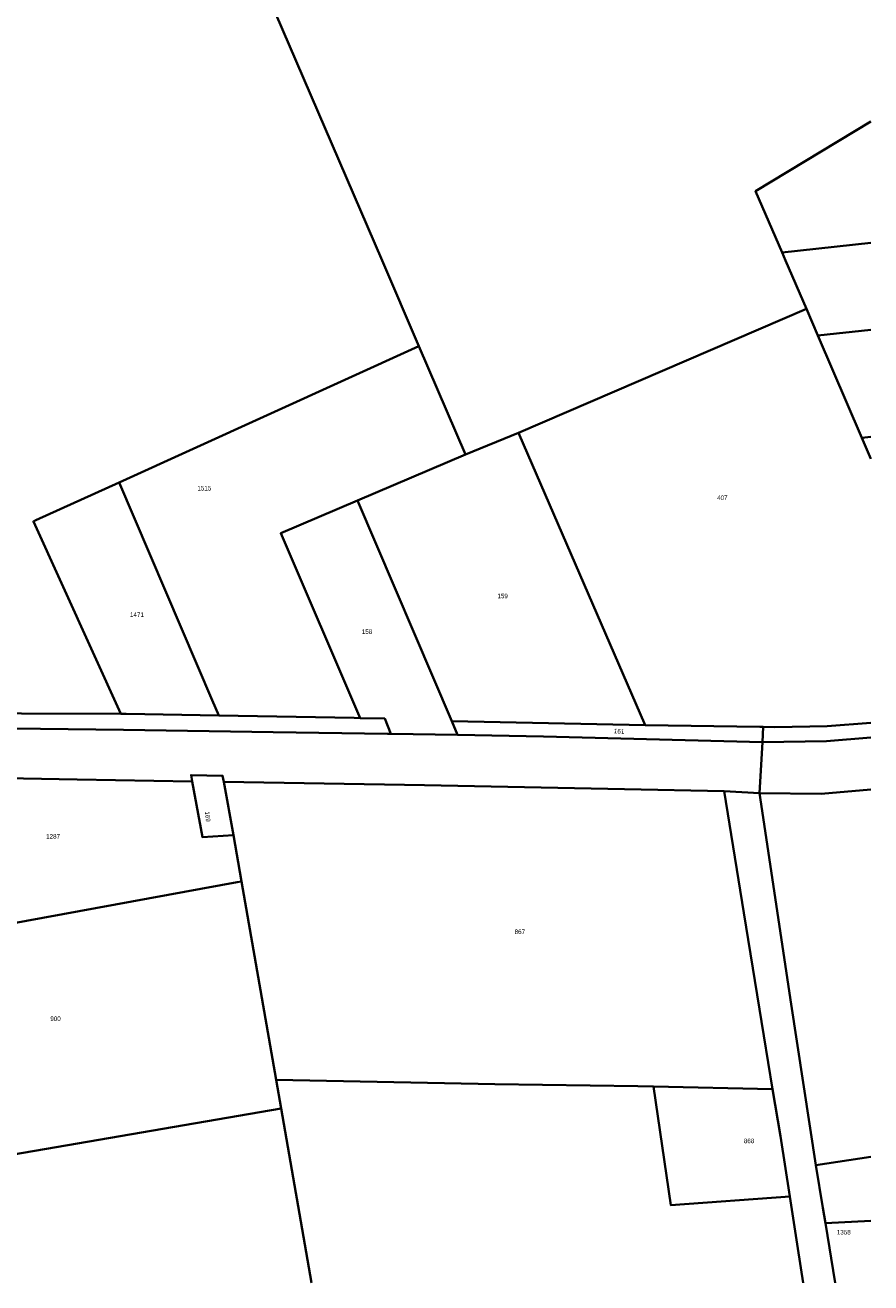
# Model space of a CAD drawing. Extents: x 99476 to 102828, y 406437 to 407931.
# Tile 43 of 48: x 102363 to 102828, y 406437 to 407130. Entities that reach past the tile are written whole.
import ezdxf
from ezdxf.enums import TextEntityAlignment as Align

# ---------------------------------------------------------------- set-up
doc = ezdxf.new("R2010")
doc.units = 0
doc.header["$MEASUREMENT"] = 0
for name, color, linetype, lineweight in [('BK_perceelnr', 10, 'Continuous', 13), ('BK_perceelnummer onder hoek', 10, 'Continuous', 13), ('BK_perceelsgrens', 10, 'Continuous', 40)]:
    doc.layers.add(name, color=color, linetype=linetype, lineweight=lineweight)
doc.styles.add('Style-WORKING', font='WORKING.shx')

msp = doc.modelspace()

# ---------------------------------------------------------------- linework, layer by layer
at = {"layer": 'BK_perceelsgrens', "linetype": 'Continuous', "lineweight": 40}
for p, q in [((102779.426, 407004.396), (102828.314, 407009.615018)), ((102779.426, 407004.396), (102781.322, 407000)), ((102559.275, 407000), (102579.579, 406952.81)), ((102781.322, 407000), (102792.843, 406973.284)), ((102634.393, 406905.096), (102792.843, 406973.284)), ((102792.843, 406973.284), (102799.09, 406958.743)), ((102799.09, 406958.743), (102828.314, 406961.881228)), ((102799.09, 406958.743), (102823.286, 406902.42)), ((102414.527, 406877.753), (102579.579, 406952.81)), ((102579.579, 406952.81), (102605.245, 406893.157)), ((102605.245, 406893.157), (102634.393, 406905.096)), ((102634.393, 406905.096), (102704.107, 406744.233)), ((102823.286, 406902.42), (102828.314, 406902.953192)), ((102823.286, 406902.42), (102828.314, 406890.716175)), ((102545.762, 406867.802), (102605.245, 406893.157)), ((102368.808, 406856.962), (102414.527, 406877.753)), ((102545.762, 406867.802), (102597.67, 406746.273)), ((102415.456, 406750.417), (102416.009, 406750.415)), ((102597.67, 406746.273), (102600.871, 406738.78)), ((102597.67, 406746.273), (102704.107, 406744.233)), ((102768.617, 406734.878), (102769.07, 406743.198)), ((102564.177, 406739.418), (102600.871, 406738.78)), ((102767.077, 406706.637), (102768.617, 406734.878)), ((102454.77, 406713.32), (102454.801, 406713.154)), ((102472.152, 406712.867), (102477.59, 406683.51)), ((102747.58, 406707.856), (102767.077, 406706.637)), ((102767.077, 406706.637), (102784.476, 406590.554)), ((102477.59, 406683.51), (102482, 406658.09)), ((102482, 406658.09), (102500.976, 406548.89)), ((102784.476, 406590.554), (102798.004, 406501.952)), ((102500.976, 406548.89), (102503.73, 406533.04)), ((102708.6, 406545.244), (102774.132, 406543.751)), ((102783.765, 406484.708), (102788.206, 406456.047)), ((102803.423, 406469.899), (102808.648793, 406437.124))]:
    msp.add_line(p, q, dxfattribs=at)
at = {"layer": 'BK_perceelsgrens', "linetype": 'Continuous', "lineweight": 40, "flags": 128}
for points in [[(102473.927, 407198.359), (102476.874, 407191.513), (102559.275, 407000)], [(102828.314, 407076.54241), (102764.9, 407038.078), (102779.426, 407004.396)], [(102414.527, 406877.753), (102465.759, 406757.998), (102469.397, 406749.498)], [(102547.189, 406748.086), (102503.511, 406849.792), (102545.762, 406867.802)], [(102415.456, 406750.417), (102367.436, 406856.339), (102368.808, 406856.962)], [(102296.865, 406750.952), (102360.805, 406750.582), (102415.456, 406750.417)], [(102416.009, 406750.415), (102418.458, 406750.408), (102469.397, 406749.498)], [(102469.397, 406749.498), (102544.015, 406748.164), (102547.189, 406748.086)], [(102547.189, 406748.086), (102560.738, 406747.751), (102564.177, 406739.418)], [(102000, 406739.386), (102069.306, 406740.006), (102120.786, 406740.887), (102155.957, 406741.169), (102209.552, 406742.173), (102236.026, 406742.231), (102293.463, 406742.662), (102340.582, 406742.546), (102416.988, 406741.64), (102499.442, 406740.361), (102562.191, 406739.452), (102564.177, 406739.418)], [(102704.107, 406744.233), (102767.287, 406743.248), (102769.07, 406743.198)], [(102769.07, 406743.198), (102775.386, 406743.022), (102804.312, 406743.563), (102828.314, 406745.464994)], [(102600.871, 406738.78), (102648.172, 406737.957), (102768.617, 406734.878)], [(102768.617, 406734.878), (102803.849, 406735.299), (102828.314, 406737.388289)], [(102342.19, 406715.105), (102391.438, 406714.273), (102454.801, 406713.154)], [(102472.152, 406712.867), (102471.513, 406716.316), (102454.14, 406716.7), (102454.77, 406713.32)], [(102454.801, 406713.154), (102460.46, 406682.49), (102477.59, 406683.51)], [(102472.152, 406712.867), (102582.699, 406711.192), (102692.741, 406708.89), (102747.58, 406707.856)], [(102747.58, 406707.856), (102758.445, 406640.835), (102769.402, 406573.042), (102774.132, 406543.751)], [(102767.077, 406706.637), (102801.03, 406706.337), (102828.314, 406708.710597)], [(102305.39, 406625.83), (102479.53, 406657.64), (102482, 406658.09)], [(102305.39, 406625.83), (102326.43, 406502.7), (102503.73, 406533.04)], [(102500.976, 406548.89), (102621.33, 406546.571), (102699.999, 406545.441), (102708.6, 406545.244)], [(102708.6, 406545.244), (102718.167, 406479.939), (102783.765, 406484.708)], [(102774.132, 406543.751), (102778.632, 406517.968), (102783.765, 406484.708)], [(102503.73, 406533.04), (102520.390575, 406437.124)], [(102798.004, 406501.952), (102828.314, 406506.564189)], [(102798.004, 406501.952), (102801.93, 406478.489), (102803.423, 406469.899)], [(102803.423, 406469.899), (102828.314, 406471.275883)], [(102788.206, 406456.047), (102790.994808, 406437.124)]]:
    msp.add_lwpolyline(points, dxfattribs=at)

# ---------------------------------------------------------------- texts
at = {"layer": 'BK_perceelnr', "linetype": 'Continuous', "lineweight": 13, "style": 'Style-WORKING'}
for s, p in [('1515', (102461.465695, 406874.589)), ('407', (102746.548613, 406869.359)), ('159', (102625.638847, 406815.277)), ('1471', (102424.37039, 406805.012)), ('158', (102550.997847, 406795.657)), ('1287', (102378.218766, 406682.925)), ('867', (102635.124613, 406630.43)), ('900', (102379.571624, 406582.542)), ('868', (102761.275695, 406515.262)), ('1358', (102813.417847, 406465.008))]:
    msp.add_text(s, height=2.5, dxfattribs=at).set_placement(p, align=Align.MIDDLE_CENTER)
at = {"layer": 'BK_perceelnummer onder hoek', "linetype": 'Continuous', "lineweight": 13, "style": 'Style-WORKING'}
for s, rotation, p in [('161', 355.5793, (102689.783544, 406740.767035)), ('169', 276.409565, (102463.347949, 406693.817455))]:
    msp.add_text(s, height=2.5, rotation=rotation, dxfattribs=at).set_placement(p, align=Align.MIDDLE_CENTER)

doc.saveas('drawing.dxf')
